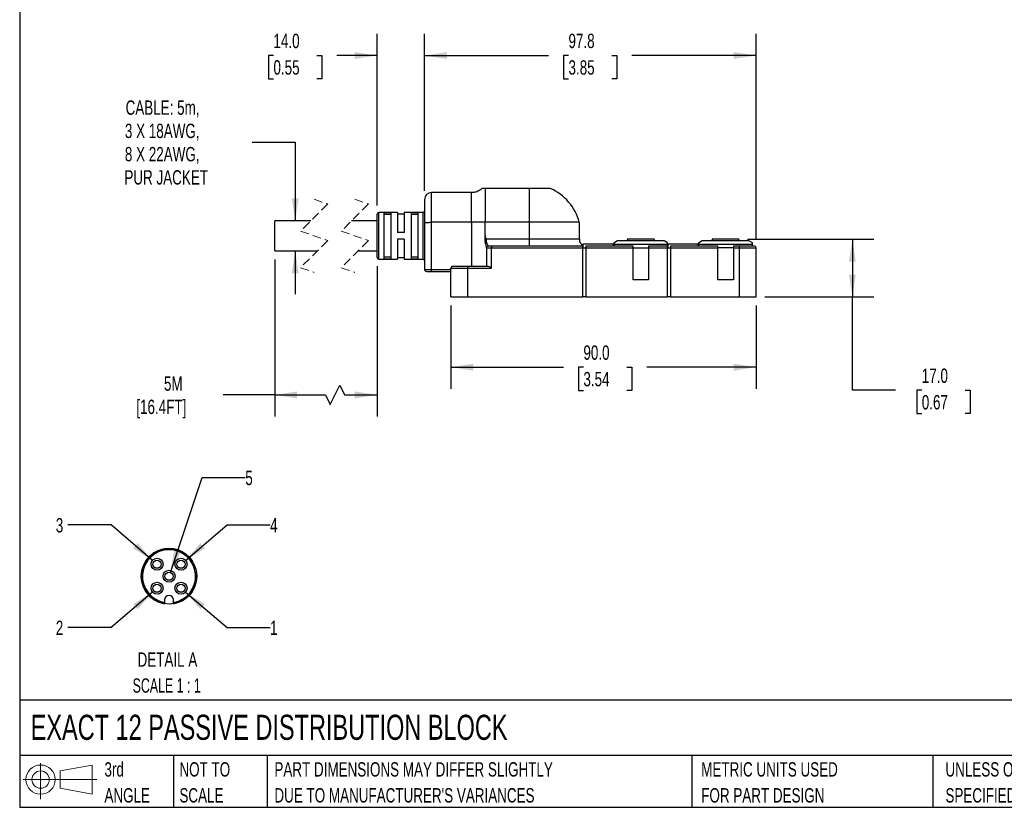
# Model space of a CAD drawing. Header units: millimetres. Extents: x 13 to 546, y 13 to 419.
# Tile 1 of 5: x 13 to 303, y 13 to 245. Entities that reach past the tile are written whole.
import ezdxf

# ---------------------------------------------------------------- set-up
doc = ezdxf.new("R2010")
doc.units = ezdxf.units.MM
doc.header["$LTSCALE"] = 2
doc.linetypes.add('SLD-Dashed', pattern=[1.905, 1.27, -0.635])
doc.linetypes.add('SLD-Solid', pattern=[0])
doc.layers.add('DIMENSIONS', color=140, linetype='SLD-Solid', lineweight=25)
doc.layers.add('TEXT', color=140, linetype='SLD-Solid', lineweight=25)
doc.layers.add('SLD-DEFPOINTS', color=7, linetype='Continuous')
doc.styles.add('SLDTEXTSTYLE0', font='TXT', dxfattribs={"width": 0.7})
doc.styles.add('SLDTEXTSTYLE2', font='TXT', dxfattribs={"width": 0.645455})
doc.dimstyles.new('SLDDIMSTYLE0', dxfattribs={"dimtxt": 4.316016, "dimasz": 6.604, "dimexe": 0, "dimexo": 0.0625, "dimgap": 1.079004, "dimtad": 0, "dimtih": 1, "dimtoh": 1, "dimdec": 1, "dimrnd": 1e-09, "dimzin": 4, "dimdsep": 46, "dimtxsty": 'SLDTEXTSTYLE0', "dimsah": 1, "dimcen": 0.09, "dimadec": 0, "dimazin": 1, "dimtfac": 1, "dimtdec": 1, "dimtofl": 0, "dimtmove": 0, "dimatfit": 3, "dimfxl": 0, "dimfrac": 2, "dimtolj": 1, "dimtzin": 12, "dimarcsym": 0})
doc.dimstyles.new('SLDDIMSTYLE1', dxfattribs={"dimtxt": 4.316016, "dimasz": 6.604, "dimexe": 0, "dimexo": 0.0625, "dimgap": 1.079004, "dimtad": 0, "dimtih": 1, "dimtoh": 1, "dimdec": 1, "dimrnd": 1e-09, "dimzin": 12, "dimdsep": 46, "dimtxsty": 'SLDTEXTSTYLE0', "dimsah": 1, "dimcen": 0.09, "dimadec": 0, "dimazin": 3, "dimtfac": 1, "dimtdec": 1, "dimtofl": 0, "dimtmove": 0, "dimatfit": 3, "dimfxl": 0, "dimfrac": 2, "dimtolj": 1, "dimtzin": 12, "dimarcsym": 0})
doc.dimstyles.new('SLDDIMSTYLE2', dxfattribs={"dimtxt": 4.316016, "dimasz": 6.604, "dimexe": 0, "dimexo": 0.0625, "dimgap": 1.079004, "dimtad": 0, "dimtih": 1, "dimtoh": 1, "dimdec": 1, "dimrnd": 1e-09, "dimzin": 4, "dimdsep": 46, "dimtxsty": 'SLDTEXTSTYLE0', "dimsah": 1, "dimcen": 0.09, "dimadec": 0, "dimazin": 1, "dimtfac": 1, "dimtdec": 1, "dimtmove": 0, "dimatfit": 0, "dimfxl": 0, "dimfrac": 2, "dimtolj": 1, "dimtzin": 12, "dimarcsym": 0})
doc.dimstyles.new('SLDDIMSTYLE3', dxfattribs={"dimtxt": 4.316016, "dimasz": 6.604, "dimexe": 0, "dimexo": 0.0625, "dimgap": 1.079004, "dimtad": 0, "dimtih": 1, "dimtoh": 1, "dimdec": 1, "dimrnd": 1e-09, "dimzin": 12, "dimdsep": 46, "dimtxsty": 'SLDTEXTSTYLE0', "dimsah": 1, "dimcen": 0.09, "dimadec": 0, "dimazin": 3, "dimtfac": 1, "dimtdec": 1, "dimtmove": 0, "dimatfit": 0, "dimfxl": 0, "dimfrac": 2, "dimtolj": 1, "dimtzin": 12, "dimarcsym": 0})
doc.dimstyles.new('SLDDIMSTYLE6', dxfattribs={"dimtxt": 4.316016, "dimasz": 6.604, "dimexe": 0, "dimexo": 0.0625, "dimgap": 1.079004, "dimtad": 0, "dimtih": 1, "dimtoh": 1, "dimdec": 1, "dimlfac": 0.5, "dimrnd": 1e-09, "dimzin": 12, "dimdsep": 46, "dimtxsty": 'SLDTEXTSTYLE0', "dimsah": 1, "dimcen": 0, "dimadec": 0, "dimazin": 3, "dimtfac": 1, "dimtdec": 1, "dimtofl": 0, "dimtmove": 0, "dimatfit": 3, "dimfxl": 0, "dimfrac": 2, "dimtolj": 1, "dimtzin": 12, "dimarcsym": 0})

# ---------------------------------------------------------------- blocks, each defined once
blk = doc.blocks.new('Block11')
at = {"color": 7, "linetype": 'SLD-Solid', "lineweight": 18}
for p, q in [((5.18, 10.62), (5.18, 0)), ((10.96, 8.33), (20.35, 10.06)), ((20.35, 10.06), (20.35, 1.46)), ((10.96, 3.19), (10.96, 8.33)), ((0, 5.76), (21.75, 5.76)), ((10.96, 3.19), (20.35, 1.46))]:
    blk.add_line(p, q, dxfattribs=at)
for radius in [4.3, 2.57]:
    blk.add_circle((5.18, 5.76), radius, dxfattribs=at)
blk = doc.blocks.new('Block12')
at = {"layer": 'SLD-DEFPOINTS'}
blk.add_blockref('Block11', (0, 0), dxfattribs=at)
blk = doc.blocks.new('SW_NOTE_0_1')
at = {"layer": 'TEXT', "color": 0, "char_height": 4.2333, "attachment_point": 1, "style": 'SLDTEXTSTYLE0'}
for s, insert in [('UNLESS OTHERWISE', (0, 5.46)), ('SPECIFIED UNITS ARE:', (0, -2.19))]:
    blk.add_mtext(s, dxfattribs=dict(at, insert=insert))
blk = doc.blocks.new('SW_NOTE_0_2')
at = {"layer": 'TEXT', "color": 0, "char_height": 4.2333, "attachment_point": 1, "style": 'SLDTEXTSTYLE0'}
for s, insert in [('PART DIMENSIONS MAY DIFFER SLIGHTLY', (0, 5.46)), ("DUE TO MANUFACTURER'S VARIANCES", (0, -2.19))]:
    blk.add_mtext(s, dxfattribs=dict(at, insert=insert))
blk = doc.blocks.new('SW_NOTE_0_3')
at = {"layer": 'TEXT', "color": 0, "char_height": 4.233, "attachment_point": 1, "style": 'SLDTEXTSTYLE0'}
for s, insert in [('NOT TO', (0, 5.46)), ('SCALE', (0, -2.19))]:
    blk.add_mtext(s, dxfattribs=dict(at, insert=insert))
blk = doc.blocks.new('SW_NOTE_0_4')
at = {"layer": 'TEXT', "color": 0, "char_height": 4.233, "attachment_point": 1, "style": 'SLDTEXTSTYLE0'}
for s, insert in [('3rd', (0, 5.46)), ('ANGLE', (0, -2.19))]:
    blk.add_mtext(s, dxfattribs=dict(at, insert=insert))
blk = doc.blocks.new('SW_NOTE_0_5')
at = {"layer": 'TEXT', "color": 0, "char_height": 4.2333, "attachment_point": 1, "style": 'SLDTEXTSTYLE0'}
for s, insert in [('METRIC UNITS USED', (0, 5.46)), ('FOR PART DESIGN', (0, -2.19))]:
    blk.add_mtext(s, dxfattribs=dict(at, insert=insert))
blk = doc.blocks.new('_D')
at = {"layer": 'DIMENSIONS'}
for p, q in [((139.89, 160.69), (139.89, 136.15)), ((229.89, 160.69), (229.89, 136.15)), ((139.89, 142.5), (173.11, 142.5)), ((178.96, 142.5), (177.51, 142.5)), ((177.51, 142.5), (177.51, 135.64)), ((191.78, 142.5), (193.23, 142.5)), ((193.23, 142.5), (193.23, 135.64)), ((229.89, 142.5), (197.63, 142.5)), ((177.51, 135.64), (178.96, 135.64)), ((193.23, 135.64), (191.78, 135.64))]:
    blk.add_line(p, q, dxfattribs=at)
for points in [[(139.89, 142.5), (146.49, 141.48), (146.49, 143.52)], [(229.89, 142.5), (223.28, 143.52), (223.28, 141.48)]]:
    blk.add_solid(points, dxfattribs=at)
at = {"layer": 'DIMENSIONS', "char_height": 4.233, "attachment_point": 1, "style": 'SLDTEXTSTYLE0'}
for s, insert in [('90.0', (178.96, 148.92)), ('3.54', (178.96, 141.1))]:
    blk.add_mtext(s, dxfattribs=dict(at, insert=insert))
blk = doc.blocks.new('_D_1')
at = {"layer": 'DIMENSIONS'}
for p, q in [((132.14, 194.53), (132.14, 240.76)), ((229.89, 180.27), (229.89, 240.76)), ((132.14, 234.41), (168.71, 234.41)), ((174.56, 234.41), (173.11, 234.41)), ((173.11, 234.41), (173.11, 227.55)), ((187.38, 234.41), (188.83, 234.41)), ((188.83, 234.41), (188.83, 227.55)), ((229.89, 234.41), (193.23, 234.41)), ((173.11, 227.55), (174.56, 227.55)), ((188.83, 227.55), (187.38, 227.55))]:
    blk.add_line(p, q, dxfattribs=at)
for points in [[(132.14, 234.41), (138.74, 233.4), (138.74, 235.43)], [(229.89, 234.41), (223.28, 235.43), (223.28, 233.4)]]:
    blk.add_solid(points, dxfattribs=at)
at = {"layer": 'DIMENSIONS', "char_height": 4.233, "attachment_point": 1, "style": 'SLDTEXTSTYLE0'}
for s, insert in [('97.8', (174.56, 240.84)), ('3.85', (174.56, 233.01))]:
    blk.add_mtext(s, dxfattribs=dict(at, insert=insert))
blk = doc.blocks.new('_D_2')
at = {"layer": 'DIMENSIONS'}
for p, q in [((227.35, 180.23), (264.63, 180.23)), ((258.28, 180.23), (258.28, 163.23)), ((232.43, 163.23), (264.63, 163.23)), ((258.28, 135.68), (258.28, 163.23)), ((270.98, 135.68), (258.28, 135.68)), ((278.76, 135.68), (277.31, 135.68)), ((277.31, 135.68), (277.31, 128.82)), ((291.58, 135.68), (293.03, 135.68)), ((293.03, 135.68), (293.03, 128.82)), ((277.31, 128.82), (278.76, 128.82)), ((293.03, 128.82), (291.58, 128.82))]:
    blk.add_line(p, q, dxfattribs=at)
for points in [[(258.28, 180.23), (257.26, 173.62), (259.29, 173.62)], [(258.28, 163.23), (259.29, 169.83), (257.26, 169.83)]]:
    blk.add_solid(points, dxfattribs=at)
at = {"layer": 'DIMENSIONS', "char_height": 4.233, "attachment_point": 1, "style": 'SLDTEXTSTYLE0'}
for s, insert in [('17.0', (278.76, 142.1)), ('0.67', (278.76, 134.28))]:
    blk.add_mtext(s, dxfattribs=dict(at, insert=insert))
blk = doc.blocks.new('_D_3')
at = {"layer": 'DIMENSIONS'}
for p, q in [((87.92, 174.24), (87.92, 127.98)), ((118.14, 172.29), (118.14, 127.98)), ((104.26, 131.5), (107.08, 137.15)), ((107.08, 137.15), (108.49, 134.33)), ((87.92, 134.33), (72.73, 134.33)), ((87.92, 134.33), (102.85, 134.33)), ((102.85, 134.33), (104.26, 131.5)), ((108.49, 134.33), (118.14, 134.33))]:
    blk.add_line(p, q, dxfattribs=at)
for points in [[(87.92, 134.33), (94.52, 133.31), (94.52, 135.34)], [(118.14, 134.33), (111.53, 135.34), (111.53, 133.31)]]:
    blk.add_solid(points, dxfattribs=at)
at = {"layer": 'DIMENSIONS', "char_height": 4.233, "attachment_point": 1, "style": 'SLDTEXTSTYLE0'}
for s, insert in [('5M', (55.25, 139.78)), ('[16.4FT]', (47.09, 132.92))]:
    blk.add_mtext(s, dxfattribs=dict(at, insert=insert))
blk = doc.blocks.new('_D_4')
at = {"layer": 'DIMENSIONS'}
for p, q in [((118.14, 190.17), (118.14, 240.76)), ((132.14, 194.53), (132.14, 240.76)), ((87.54, 234.41), (86.09, 234.41)), ((86.09, 234.41), (86.09, 227.55)), ((100.36, 234.41), (101.81, 234.41)), ((101.81, 234.41), (101.81, 227.55)), ((118.14, 234.41), (106.21, 234.41)), ((132.14, 234.41), (144.84, 234.41)), ((86.09, 227.55), (87.54, 227.55)), ((101.81, 227.55), (100.36, 227.55))]:
    blk.add_line(p, q, dxfattribs=at)
for points in [[(118.14, 234.41), (111.53, 235.43), (111.53, 233.4)], [(132.14, 234.41), (138.74, 233.4), (138.74, 235.43)]]:
    blk.add_solid(points, dxfattribs=at)
at = {"layer": 'DIMENSIONS', "char_height": 4.233, "attachment_point": 1, "style": 'SLDTEXTSTYLE0'}
for s, insert in [('14.0', (87.54, 240.84)), ('0.55', (87.54, 233.01))]:
    blk.add_mtext(s, dxfattribs=dict(at, insert=insert))
blk = doc.blocks.new('_D_5')
at = {"layer": 'DIMENSIONS'}
for p, q in [((81.25, 208.84), (93.95, 208.84)), ((93.95, 208.84), (93.95, 185.68)), ((93.95, 176.78), (93.95, 164.08))]:
    blk.add_line(p, q, dxfattribs=at)
for points in [[(93.95, 185.68), (94.97, 192.28), (92.94, 192.28)], [(93.95, 176.78), (92.94, 170.17), (94.97, 170.17)]]:
    blk.add_solid(points, dxfattribs=at)
at = {"layer": 'DIMENSIONS', "char_height": 4.233, "attachment_point": 1, "style": 'SLDTEXTSTYLE0'}
for s, insert in [('CABLE: 5m,', (43.94, 221.16)), ('3 X 18AWG,', (43.73, 214.3)), ('8 X 22AWG,', (43.73, 207.44)), ('PUR JACKET', (43.58, 200.58))]:
    blk.add_mtext(s, dxfattribs=dict(at, insert=insert))
blk = doc.blocks.new('_D_17')
at = {"layer": 'DIMENSIONS'}
for p, q in [((61.64, 76.15), (73.86, 65.72)), ((73.86, 65.72), (86.56, 65.72))]:
    blk.add_line(p, q, dxfattribs=at)
blk.add_solid([(61.64, 76.15), (66, 71.09), (67.32, 72.64)], dxfattribs=at)
at = {"layer": 'DIMENSIONS', "insert": (86.56, 67.74), "char_height": 4.23, "attachment_point": 1, "style": 'SLDTEXTSTYLE0'}
blk.add_mtext('1', dxfattribs=at)
blk = doc.blocks.new('_D_18')
at = {"layer": 'DIMENSIONS'}
for p, q in [((51.86, 76.15), (39.64, 65.72)), ((39.64, 65.72), (26.94, 65.72))]:
    blk.add_line(p, q, dxfattribs=at)
blk.add_solid([(51.86, 76.15), (46.18, 72.64), (47.5, 71.09)], dxfattribs=at)
at = {"layer": 'DIMENSIONS', "insert": (23.35, 67.74), "char_height": 4.23, "attachment_point": 1, "style": 'SLDTEXTSTYLE0'}
blk.add_mtext('2', dxfattribs=at)
blk = doc.blocks.new('_D_19')
at = {"layer": 'DIMENSIONS'}
for p, q in [((39.64, 95.96), (26.94, 95.96)), ((51.86, 85.53), (39.64, 95.96))]:
    blk.add_line(p, q, dxfattribs=at)
blk.add_solid([(51.86, 85.53), (47.5, 90.59), (46.18, 89.05)], dxfattribs=at)
at = {"layer": 'DIMENSIONS', "insert": (23.35, 97.99), "char_height": 4.23, "attachment_point": 1, "style": 'SLDTEXTSTYLE0'}
blk.add_mtext('3', dxfattribs=at)
blk = doc.blocks.new('_D_20')
at = {"layer": 'DIMENSIONS'}
for p, q in [((61.64, 85.53), (73.86, 95.96)), ((73.86, 95.96), (86.56, 95.96))]:
    blk.add_line(p, q, dxfattribs=at)
blk.add_solid([(61.64, 85.53), (67.32, 89.05), (66, 90.59)], dxfattribs=at)
at = {"layer": 'DIMENSIONS', "insert": (86.56, 97.99), "char_height": 4.23, "attachment_point": 1, "style": 'SLDTEXTSTYLE0'}
blk.add_mtext('4', dxfattribs=at)
blk = doc.blocks.new('_D_21')
at = {"layer": 'DIMENSIONS'}
for p, q in [((57.13, 81.98), (66.53, 109.92)), ((66.53, 109.92), (79.23, 109.92))]:
    blk.add_line(p, q, dxfattribs=at)
blk.add_solid([(57.13, 81.98), (60.2, 87.91), (58.27, 88.56)], dxfattribs=at)
at = {"layer": 'DIMENSIONS', "insert": (79.23, 111.95), "char_height": 4.23, "attachment_point": 1, "style": 'SLDTEXTSTYLE0'}
blk.add_mtext('5', dxfattribs=at)
blk = doc.blocks.new('SW_NOTE_0_7')
at = {"layer": 'TEXT', "color": 0, "attachment_point": 2}
for s, insert, char_height, style in [('DETAIL A', (12.83, 5.46), 4.233, 'SLDTEXTSTYLE0'), ('SCALE 1 : 1', (12.62, -2.19), 4.2333, 'SLDTEXTSTYLE2')]:
    blk.add_mtext(s, dxfattribs=dict(at, insert=insert, char_height=char_height, style=style))

msp = doc.modelspace()

# ---------------------------------------------------------------- linework, layer by layer
for p, q in [((150.02, 195.23), (149.12, 195.23)), ((150.02, 195.23), (150.02, 185.23)), ((162.99, 195.23), (150.02, 195.23)), ((162.99, 195.23), (162.99, 185.23)), ((169.16, 195.23), (162.99, 195.23)), ((132.14, 191.99), (132.14, 184.89)), ((145.99, 193.99), (134.14, 193.99)), ((134.14, 185.23), (134.14, 193.99)), ((145.99, 185.23), (145.99, 193.99)), ((118.14, 174.83), (118.14, 187.63)), ((124.14, 188.13), (118.64, 188.13)), ((118.64, 174.33), (118.64, 188.13)), ((122.14, 188.05), (120.14, 188.05)), ((120.14, 188.05), (120.14, 174.4)), ((122.14, 187.55), (120.14, 187.55)), ((122.14, 188.05), (122.14, 174.4)), ((124.14, 188.13), (124.14, 182.23)), ((126.14, 187.63), (124.14, 187.63)), ((131.64, 188.13), (126.14, 188.13)), ((126.14, 188.13), (126.14, 182.23)), ((130.14, 188.05), (128.14, 188.05)), ((128.14, 188.05), (128.14, 174.4)), ((130.14, 187.55), (128.14, 187.55)), ((130.14, 188.05), (130.14, 174.4)), ((131.64, 188.13), (131.64, 174.33)), ((98.59, 185.68), (87.92, 185.68)), ((87.92, 176.78), (87.92, 185.68)), ((118.14, 185.68), (110.59, 185.68)), ((132.14, 184.89), (132.14, 171.23)), ((134.14, 171.23), (134.14, 185.23)), ((145.99, 185.23), (134.14, 185.23)), ((145.99, 185.23), (145.99, 172.23)), ((150.02, 185.23), (145.99, 185.23)), ((150.02, 181.41), (150.02, 185.23)), ((162.99, 185.23), (150.02, 185.23)), ((162.99, 185.23), (162.99, 180.23)), ((177.76, 185.23), (162.99, 185.23)), ((177.76, 180.23), (177.76, 185.23)), ((126.14, 182.23), (124.14, 182.23)), ((124.14, 180.23), (124.14, 174.33)), ((126.14, 180.23), (124.14, 180.23)), ((126.14, 180.23), (126.14, 174.33)), ((162.99, 180.23), (150.34, 180.23)), ((162.99, 180.23), (162.99, 178.23)), ((177.76, 180.23), (162.99, 180.23)), ((191.97, 180.23), (191.79, 179.73)), ((191.84, 179.73), (192.02, 180.23)), ((192.02, 180.23), (191.97, 180.23)), ((199.81, 180.23), (192.02, 180.23)), ((199.99, 179.73), (199.81, 180.23)), ((216.97, 180.23), (216.79, 179.73)), ((216.84, 179.73), (217.02, 180.23)), ((217.02, 180.23), (216.97, 180.23)), ((224.81, 180.23), (217.02, 180.23)), ((224.99, 179.73), (224.81, 180.23)), ((150.39, 177.74), (150.39, 177.73)), ((150.39, 177.73), (150.39, 172.23)), ((150.39, 177.73), (151.89, 177.73)), ((150.89, 178.23), (150.89, 178.24)), ((151.89, 178.23), (150.89, 178.23)), ((151.89, 178.23), (151.89, 177.73)), ((178.79, 178.23), (151.89, 178.23)), ((151.89, 177.73), (178.79, 177.73)), ((151.89, 171.73), (151.89, 177.73)), ((178.79, 177.73), (178.79, 178.23)), ((178.79, 163.23), (178.79, 177.73)), ((178.79, 177.73), (179.69, 177.73)), ((178.84, 178.73), (178.84, 177.73)), ((187.84, 178.73), (178.84, 178.73)), ((193.59, 178.23), (179.69, 178.23)), ((179.69, 178.23), (179.69, 177.73)), ((179.69, 177.73), (193.59, 177.73)), ((179.69, 177.73), (179.69, 163.23)), ((187.84, 178.23), (187.84, 178.73)), ((187.89, 178.73), (187.84, 178.73)), ((188.99, 179.73), (187.89, 179.09)), ((187.89, 178.8), (187.89, 178.23)), ((187.89, 178.8), (203.79, 178.8)), ((202.79, 179.73), (188.99, 179.73)), ((193.59, 177.73), (193.59, 178.23)), ((193.59, 168.23), (193.59, 177.73)), ((193.59, 177.73), (198.19, 177.73)), ((203.79, 178.23), (198.19, 178.23)), ((198.19, 178.23), (198.19, 177.73)), ((198.19, 177.73), (198.19, 168.23)), ((198.19, 177.73), (203.79, 177.73)), ((203.79, 179.15), (202.79, 179.73)), ((203.79, 178.8), (203.79, 179.15)), ((203.79, 178.23), (203.79, 178.8)), ((203.79, 177.73), (203.79, 178.23)), ((203.79, 163.23), (203.79, 177.73)), ((203.79, 177.73), (204.69, 177.73)), ((212.84, 178.73), (203.84, 178.73)), ((203.84, 178.73), (203.84, 177.73)), ((218.59, 178.23), (204.69, 178.23)), ((204.69, 178.23), (204.69, 177.73)), ((204.69, 177.73), (218.59, 177.73)), ((204.69, 177.73), (204.69, 163.23)), ((212.84, 178.23), (212.84, 178.73)), ((213.99, 179.73), (212.89, 179.09)), ((212.89, 178.8), (212.89, 178.23)), ((212.89, 178.8), (228.79, 178.8)), ((227.79, 179.73), (213.99, 179.73)), ((218.59, 177.73), (218.59, 178.23)), ((218.59, 168.23), (218.59, 177.73)), ((223.19, 177.73), (218.59, 177.73)), ((224.89, 178.23), (223.19, 178.23)), ((223.19, 178.23), (223.19, 177.73)), ((223.19, 177.73), (223.19, 168.23)), ((223.19, 177.73), (224.89, 177.73)), ((224.89, 178.23), (224.89, 177.73)), ((229.39, 178.23), (224.89, 178.23)), ((224.89, 177.73), (224.89, 163.23)), ((224.89, 177.73), (229.89, 177.73)), ((228.79, 179.15), (227.79, 179.73)), ((228.79, 178.8), (228.79, 179.15)), ((228.79, 178.23), (228.79, 178.8)), ((229.89, 163.23), (229.89, 177.73)), ((87.92, 176.78), (100.49, 176.78)), ((112.49, 176.78), (118.14, 176.78)), ((118.64, 174.33), (124.14, 174.33)), ((122.14, 174.9), (120.14, 174.9)), ((122.14, 174.4), (120.14, 174.4)), ((124.14, 174.83), (126.14, 174.83)), ((126.14, 174.33), (131.64, 174.33)), ((130.14, 174.9), (128.14, 174.9)), ((130.14, 174.4), (128.14, 174.4)), ((139.89, 163.23), (139.89, 171.73)), ((139.89, 171.73), (144.89, 171.73)), ((144.89, 172.23), (140.39, 172.23)), ((144.89, 171.73), (144.89, 172.23)), ((150.77, 172.23), (144.89, 172.23)), ((144.89, 163.23), (144.89, 171.73)), ((144.89, 171.73), (151.89, 171.73)), ((134.14, 171.23), (132.14, 171.23)), ((132.64, 170.73), (134.14, 170.73)), ((134.14, 170.73), (134.14, 171.23)), ((139.89, 171.23), (134.14, 171.23)), ((134.14, 170.73), (139.89, 170.73)), ((198.19, 168.23), (193.59, 168.23)), ((223.19, 168.23), (218.59, 168.23)), ((139.89, 163.23), (144.89, 163.23)), ((144.89, 163.23), (178.79, 163.23)), ((179.69, 163.23), (178.79, 163.23)), ((179.69, 163.23), (203.79, 163.23)), ((204.69, 163.23), (203.79, 163.23)), ((204.69, 163.23), (224.89, 163.23)), ((224.89, 163.23), (229.89, 163.23)), ((56.75, 89.04), (55.4, 88.93)), ((58.1, 88.93), (56.75, 89.04)), ((49.88, 85.31), (49.23, 84.12)), ((63.62, 85.31), (62.79, 86.38)), ((64.27, 84.12), (63.62, 85.31)), ((48.58, 81.49), (48.58, 80.14)), ((64.7, 82.83), (64.27, 84.12)), ((48.58, 80.14), (48.81, 78.8)), ((48.81, 78.8), (49.25, 77.52)), ((64.25, 77.52), (64.69, 78.8)), ((62.76, 75.26), (63.59, 76.32)), ((63.59, 76.32), (64.25, 77.52)), ((55.45, 73.84), (55.45, 73.11)), ((55.45, 73.11), (55.45, 72.74)), ((58.05, 73.11), (58.05, 73.84)), ((58.05, 72.74), (58.05, 73.11))]:
    msp.add_line(p, q)
at = {"color": 7, "linetype": 'SLD-Dashed', "lineweight": 18}
for p, q in [((99.54, 192.03), (103.54, 190.63)), ((111.54, 192.03), (115.54, 190.63)), ((103.54, 190.63), (95.54, 182.63)), ((115.54, 190.63), (107.54, 182.63)), ((95.54, 182.63), (103.54, 179.83)), ((107.54, 182.63), (115.54, 179.83)), ((103.54, 179.83), (95.54, 171.83)), ((115.54, 179.83), (107.54, 171.83)), ((95.54, 171.83), (99.54, 170.43)), ((107.54, 171.83), (111.54, 170.43))]:
    msp.add_line(p, q, dxfattribs=at)
at = {"flags": 128}
for points in [[(60.66, 88.05), (59.42, 88.59), (58.1, 88.93)], [(62.79, 86.38), (61.79, 87.3), (60.66, 88.05)], [(49.23, 84.12), (48.79, 82.83), (48.58, 81.49)], [(58.05, 72.74), (59.37, 73.07), (60.61, 73.61)], [(60.61, 73.61), (61.75, 74.34), (62.76, 75.26)]]:
    msp.add_lwpolyline(points, dxfattribs=at)
for centre, radius in [((53.21, 84.38), 1.78), ((53.21, 84.38), 1.2), ((60.28, 84.38), 1.78), ((60.28, 84.38), 1.2), ((56.75, 80.84), 1.78), ((56.75, 80.84), 1.2), ((53.21, 77.3), 1.78), ((53.21, 77.3), 1.2), ((60.28, 77.3), 1.78), ((60.28, 77.3), 1.2)]:
    msp.add_circle(centre, radius)
for centre, radius, start, end in [((162.99, 181.23), 15.3, 15.1554, 66.2104), ((134.14, 191.99), 2, 90, 180), ((118.64, 187.63), 0.5, 90.0003, 179.9996), ((131.64, 188.63), 0.5, 269.9999, 360), ((179.76, 180.23), 2, 180, 241.2664), ((150.89, 177.73), 0.5, 90, 180.0001), ((229.39, 177.73), 0.5, 0.0004, 89.9997), ((118.64, 174.83), 0.5, 180.0004, 269.9997), ((131.64, 173.83), 0.5, 0, 90.0001), ((140.39, 171.73), 0.5, 89.9999, 180), ((132.64, 171.23), 0.5, 179.9997, 270.0002), ((56.75, 80.84), 7.84, 279.5495, 260.4505), ((56.75, 80.84), 8.2, 99.4933, 146.959), ((56.75, 80.84), 8.2, 345.5755, 14.0533), ((56.75, 80.84), 8.2, 203.919, 260.878), ((56.75, 73.84), 1.3, 360, 180)]:
    msp.add_arc(centre, radius, start, end)
for points, knots in [([(149.09, 195.26), (148.87, 195.06), (148.34, 194.55), (147.25, 194.09), (146.4, 194.02), (145.99, 193.99)], [0, 0, 0, 0, 0.263601, 0.638354, 1, 1, 1, 1]), ([(132.14, 184.89), (132.2, 184.94), (132.4, 185.12), (132.89, 185.15), (133.48, 185.22), (133.91, 185.22), (134.14, 185.23)], [0, 0, 0, 0, 0.115484, 0.379128, 0.67011, 1, 1, 1, 1]), ([(150.02, 181.41), (149.99, 181.23), (149.92, 180.83), (149.88, 180.23), (149.92, 179.63), (150.01, 179.07), (150.13, 178.58), (150.25, 178.19), (150.32, 177.97), (150.35, 177.88)], [0, 0, 0, 0, 0.160022, 0.330889, 0.501904, 0.662167, 0.804023, 0.919215, 1, 1, 1, 1]), ([(150.34, 180.23), (150.25, 180.42), (150.08, 180.8), (150.04, 181.21), (150.02, 181.41)], [0, 0, 0, 0, 0.507343, 1, 1, 1, 1]), ([(150.89, 178.24), (150.88, 178.26), (150.86, 178.33), (150.76, 178.54), (150.59, 178.93), (150.44, 179.4), (150.35, 179.86), (150.34, 180.1), (150.34, 180.23)], [0, 0, 0, 0, 0.034167, 0.106279, 0.337621, 0.648636, 0.821693, 1, 1, 1, 1]), ([(150.35, 177.88), (150.36, 177.86), (150.37, 177.84), (150.39, 177.84), (150.39, 177.84)], [0, 0, 0, 0, 0.877114, 1, 1, 1, 1]), ([(150.35, 177.88), (150.35, 177.88), (150.37, 177.83), (150.38, 177.78), (150.39, 177.74)], [0, 0, 0, 0, 0.001095, 1, 1, 1, 1]), ([(150.39, 177.74), (150.38, 177.78), (150.37, 177.83), (150.35, 177.87), (150.35, 177.88)], [0, 0, 0, 0, 0.997682, 1, 1, 1, 1]), ([(178.79, 178.46), (178.79, 178.47), (178.79, 178.5), (178.79, 178.39), (178.79, 178.35), (178.79, 178.34)], [0, 0, 0, 0, 0.059623, 0.678505, 1, 1, 1, 1]), ([(187.89, 179.08), (187.89, 179.08), (187.89, 179.12), (187.89, 178.91), (187.89, 178.85), (187.89, 178.8)], [0, 0, 0, 0, 0.036373, 0.32276, 1, 1, 1, 1]), ([(212.89, 179.08), (212.89, 179.08), (212.89, 179.12), (212.89, 178.91), (212.89, 178.85), (212.89, 178.8)], [0, 0, 0, 0, 0.036373, 0.32276, 1, 1, 1, 1]), ([(151.89, 171.73), (151.89, 171.73), (151.86, 171.74), (151.66, 171.86), (151.36, 172.02), (151.01, 172.19), (150.83, 172.22), (150.77, 172.23)], [0, 0, 0, 0, 0.006281, 0.080302, 0.553745, 0.850101, 1, 1, 1, 1])]:
    msp.add_open_spline(points, degree=3, knots=knots)
at = {"layer": 'SLD-DEFPOINTS'}
msp.add_circle((56.75, 80.84), 8.2, dxfattribs=at)
at = {"layer": 'TEXT'}
for p, q in [((12.7, 419.1), (12.7, 12.7)), ((546.1, 44.25), (12.7, 44.25)), ((546.1, 27.94), (12.7, 27.94)), ((58.09, 27.94), (58.09, 12.7)), ((85.67, 27.94), (85.67, 12.7)), ((210.97, 27.94), (210.97, 12.7)), ((282, 27.94), (282, 12.7)), ((12.7, 12.7), (546.1, 12.7))]:
    msp.add_line(p, q, dxfattribs=at)

# ---------------------------------------------------------------- block references
at = {"layer": 'SLD-DEFPOINTS'}
msp.add_blockref('Block12', (13.68, 15.11), dxfattribs=at)
at = {"layer": 'TEXT'}
for name, p in [('SW_NOTE_0_7', (43.44, 52.92)), ('SW_NOTE_0_4', (37.7, 20.54)), ('SW_NOTE_0_3', (59.81, 20.54)), ('SW_NOTE_0_2', (87.83, 20.54)), ('SW_NOTE_0_5', (213.71, 20.54)), ('SW_NOTE_0_1', (285.74, 20.54))]:
    msp.add_blockref(name, p, dxfattribs=at)

# ---------------------------------------------------------------- texts
at = {"layer": 'TEXT', "insert": (15.93, 40), "char_height": 7.4083, "attachment_point": 1, "style": 'SLDTEXTSTYLE0'}
msp.add_mtext('EXACT 12 PASSIVE DISTRIBUTION BLOCK', dxfattribs=at)

# ---------------------------------------------------------------- dimensions: what is measured, and where the dimension line sits
at = {"layer": 'DIMENSIONS'}
for base, p1, p2, dimstyle, picture, middle in [((132.14, 234.41), (118.14, 187.63), (132.14, 191.99), 'SLDDIMSTYLE2', '_D_4', (93.95, 234.41)), ((132.13811231, 234.41454212), (229.88811231, 177.72581762), (132.13811231, 191.98882667), 'SLDDIMSTYLE1', '_D_1', (180.97038537, 234.41454212)), ((229.89, 142.5), (139.89, 163.23), (229.89, 163.23), 'SLDDIMSTYLE0', '_D', (185.37, 142.5))]:
    dim = msp.add_linear_dim(base=base, p1=p1, p2=p2, dimstyle=dimstyle, dxfattribs=at)
    dim.commit()
    dim.dimension.update_dxf_attribs({"geometry": picture, "text_midpoint": middle, "dimtype": 160})
dim = msp.add_linear_dim(base=(93.95, 176.78), p1=(87.92, 185.68), p2=(87.92, 176.78), angle=90, text='Cable: 5m,\\P3 x 18AWG,\\P8 x 22AWG,\\PPUR jacket', dimstyle='SLDDIMSTYLE3', dxfattribs=at)
dim.commit()
dim.dimension.update_dxf_attribs({"geometry": '_D_5', "text_midpoint": (93.95, 208.84), "dimtype": 160})
dim = msp.add_linear_dim(base=(258.28, 163.23), p1=(224.81, 180.23), p2=(229.89, 163.23), angle=90, dimstyle='SLDDIMSTYLE0', dxfattribs=at)
dim.commit()
dim.dimension.update_dxf_attribs({"geometry": '_D_2', "text_midpoint": (258.28, 135.68), "dimtype": 160})
dim = msp.add_linear_dim(base=(118.14, 134.33), p1=(87.92, 176.78), p2=(118.14, 174.83), text='5M\\P[16.4FT]', dimstyle='SLDDIMSTYLE1', dxfattribs=at)
dim.commit()
dim.dimension.update_dxf_attribs({"geometry": '_D_3', "text_midpoint": (59.42, 134.33), "dimtype": 160})
for p1, p2, text, picture, middle in [((56.37, 79.7), (57.13, 81.98), '5', '_D_21', (81.02, 109.92)), ((54.57, 83.22), (51.86, 85.53), '3', '_D_19', (25.15, 95.96)), ((58.93, 83.22), (61.64, 85.53), '4', '_D_20', (88.35, 95.96)), ((54.57, 78.46), (51.86, 76.15), '2', '_D_18', (25.15, 65.72)), ((58.93, 78.46), (61.64, 76.15), '1', '_D_17', (88.35, 65.72))]:
    dim = msp.add_diameter_dim_2p(p1=p1, p2=p2, text=text, dimstyle='SLDDIMSTYLE6', override={"dimpost": '<>'}, dxfattribs=at)
    dim.commit()
    dim.dimension.update_dxf_attribs({"geometry": picture, "text_midpoint": middle, "dimtype": 163})

doc.saveas('drawing.dxf')
